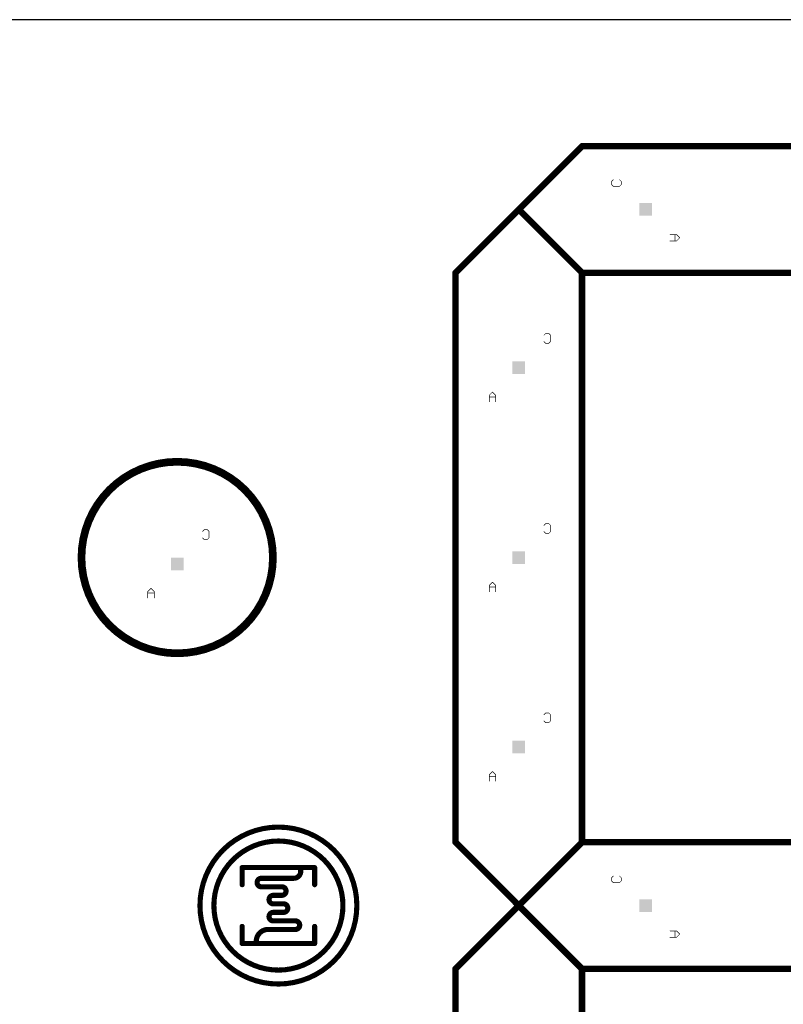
# Model space of a CAD drawing. Extents: x 0 to 229, y 0 to 70.
# Tile 6 of 9: x 108 to 138, y 31 to 70. Entities that reach past the tile are written whole.
import ezdxf

# ---------------------------------------------------------------- set-up
doc = ezdxf.new("R2010")
doc.units = 0
doc.layers.add('20', color=7, linetype='CONTINUOUS')
doc.layers.add('22', color=253, linetype='CONTINUOUS')

# ---------------------------------------------------------------- blocks, each defined once
blk = doc.blocks.new('RECT')
blk.add_solid([(-0.5, -0.5), (0.5, -0.5), (-0.5, 0.5), (0.5, 0.5)])

msp = doc.modelspace()

# ---------------------------------------------------------------- linework, layer by layer
at = {"layer": '20'}
msp.add_line((229, 70), (0, 70), dxfattribs=at)
at = {"layer": '22'}
for points, const_width in [([(130.5, 65), (128, 62.5)], 0.254), ([(158.5, 65), (130.5, 65)], 0.254), ([(131.6688, 63.6116), (131.7323, 63.6752)], 0.0254), ([(131.6688, 63.4845), (131.6688, 63.6116)], 0.0254), ([(131.7323, 63.421), (131.6688, 63.4845)], 0.0254), ([(131.9865, 63.421), (131.7323, 63.421)], 0.0254), ([(131.9865, 63.6752), (132.0501, 63.6116)], 0.0254), ([(132.0501, 63.4845), (131.9865, 63.421)], 0.0254), ([(132.0501, 63.6116), (132.0501, 63.4845)], 0.0254), ([(128, 62.5), (125.5, 60)], 0.254), ([(130.5, 60), (128, 62.5)], 0.254), ([(134.2344, 61.5094), (133.9802, 61.5094)], 0.0254), ([(134.1708, 61.2552), (134.1708, 61.5094)], 0.0254), ([(134.3615, 61.3823), (134.2344, 61.5094)], 0.0254), ([(133.9802, 61.2552), (134.2344, 61.2552)], 0.0254), ([(134.2344, 61.2552), (134.3615, 61.3823)], 0.0254), ([(125.5, 60), (125.5, 37.5)], 0.254), ([(158.5, 60), (130.5, 60)], 0.254), ([(130.5, 37.5), (130.5, 60)], 0.254), ([(128.9981, 57.5354), (129.0617, 57.599)], 0.0254), ([(129.0617, 57.599), (129.1888, 57.599)], 0.0254), ([(129.1888, 57.599), (129.2523, 57.5354)], 0.0254), ([(129.0617, 57.2177), (128.9981, 57.2812)], 0.0254), ([(129.1888, 57.2177), (129.0617, 57.2177)], 0.0254), ([(129.2523, 57.2812), (129.1888, 57.2177)], 0.0254), ([(129.2523, 57.5354), (129.2523, 57.2812)], 0.0254), ([(126.9594, 55.2876), (126.8323, 55.1605)], 0.0254), ([(127.0865, 55.1605), (126.9594, 55.2876)], 0.0254), ([(126.8323, 55.1605), (126.8323, 54.9063)], 0.0254), ([(127.0865, 55.0969), (126.8323, 55.0969)], 0.0254), ([(127.0865, 54.9063), (127.0865, 55.1605)], 0.0254), ([(115.5031, 49.7829), (115.5667, 49.8465)], 0.0254), ([(115.5667, 49.8465), (115.6938, 49.8465)], 0.0254), ([(115.6938, 49.8465), (115.7573, 49.7829)], 0.0254), ([(115.7573, 49.7829), (115.7573, 49.5287)], 0.0254), ([(128.9981, 50.0242), (129.0617, 50.0878)], 0.0254), ([(129.0617, 50.0878), (129.1888, 50.0878)], 0.0254), ([(129.1888, 50.0878), (129.2523, 50.0242)], 0.0254), ([(129.2523, 50.0242), (129.2523, 49.77)], 0.0254), ([(115.5667, 49.4652), (115.5031, 49.5287)], 0.0254), ([(115.6938, 49.4652), (115.5667, 49.4652)], 0.0254), ([(115.7573, 49.5287), (115.6938, 49.4652)], 0.0254), ([(129.0617, 49.7065), (128.9981, 49.77)], 0.0254), ([(129.1888, 49.7065), (129.0617, 49.7065)], 0.0254), ([(129.2523, 49.77), (129.1888, 49.7065)], 0.0254), ([(113.4644, 47.5351), (113.3373, 47.408)], 0.0254), ([(113.5915, 47.408), (113.4644, 47.5351)], 0.0254), ([(126.9594, 47.7764), (126.8323, 47.6493)], 0.0254), ([(126.8323, 47.6493), (126.8323, 47.3951)], 0.0254), ([(127.0865, 47.5857), (126.8323, 47.5857)], 0.0254), ([(127.0865, 47.6493), (126.9594, 47.7764)], 0.0254), ([(127.0865, 47.3951), (127.0865, 47.6493)], 0.0254), ([(113.3373, 47.408), (113.3373, 47.1538)], 0.0254), ([(113.5915, 47.3444), (113.3373, 47.3444)], 0.0254), ([(113.5915, 47.1538), (113.5915, 47.408)], 0.0254), ([(128.9981, 42.5442), (129.0617, 42.6078)], 0.0254), ([(129.0617, 42.6078), (129.1888, 42.6078)], 0.0254), ([(129.1888, 42.6078), (129.2523, 42.5442)], 0.0254), ([(129.2523, 42.5442), (129.2523, 42.29)], 0.0254), ([(129.0617, 42.2265), (128.9981, 42.29)], 0.0254), ([(129.1888, 42.2265), (129.0617, 42.2265)], 0.0254), ([(129.2523, 42.29), (129.1888, 42.2265)], 0.0254), ([(126.9594, 40.2964), (126.8323, 40.1693)], 0.0254), ([(126.8323, 40.1693), (126.8323, 39.9151)], 0.0254), ([(127.0865, 40.1057), (126.8323, 40.1057)], 0.0254), ([(127.0865, 40.1693), (126.9594, 40.2964)], 0.0254), ([(127.0865, 39.9151), (127.0865, 40.1693)], 0.0254), ([(130.5, 37.5), (125.5, 32.5)], 0.254), ([(130.5, 32.5), (125.5, 37.5)], 0.254), ([(130.5, 37.5), (158.5, 37.5)], 0.254), ([(117.0674, 36.5), (119.9326, 36.5)], 0.2032), ([(117.0674, 35.825), (117.0674, 36.5)], 0.2032), ([(119.9326, 36.5), (119.9326, 35.825)], 0.2032), ([(117.8263, 36.0779), (119.1063, 36.0779)], 0.2032), ([(118.6347, 35.741), (117.8263, 35.741)], 0.2032), ([(131.6688, 36.1004), (131.7323, 36.164)], 0.0254), ([(131.6688, 35.9733), (131.6688, 36.1004)], 0.0254), ([(131.7323, 35.9098), (131.6688, 35.9733)], 0.0254), ([(131.9865, 35.9098), (131.7323, 35.9098)], 0.0254), ([(131.9865, 36.164), (132.0501, 36.1004)], 0.0254), ([(132.0501, 35.9733), (131.9865, 35.9098)], 0.0254), ([(132.0501, 36.1004), (132.0501, 35.9733)], 0.0254), ([(118.2979, 35.4042), (118.6347, 35.4042)], 0.2032), ([(118.7021, 35.0674), (118.2979, 35.0674)], 0.2032), ([(118.2979, 34.7305), (118.7021, 34.7305)], 0.2032), ([(117.0674, 33.5), (117.0674, 34.175)], 0.2032), ([(119.1737, 34.3937), (118.2979, 34.3937)], 0.2032), ([(119.9326, 34.175), (119.9326, 33.5)], 0.2032), ([(118.0958, 34.0568), (119.1737, 34.0568)], 0.2032), ([(134.2344, 33.9982), (133.9802, 33.9982)], 0.0254), ([(134.1708, 33.744), (134.1708, 33.9982)], 0.0254), ([(134.3615, 33.8711), (134.2344, 33.9982)], 0.0254), ([(134.2344, 33.744), (134.3615, 33.8711)], 0.0254), ([(119.9326, 33.5), (117.0674, 33.5)], 0.2032), ([(133.9802, 33.744), (134.2344, 33.744)], 0.0254), ([(125.5, 32.5), (125.5, 10)], 0.254), ([(130.5, 32.5), (158.5, 32.5)], 0.254), ([(130.5, 10), (130.5, 32.5)], 0.254)]:
    msp.add_lwpolyline(points, dxfattribs=dict(at, const_width=const_width))
for points, const_width in [([(130.5, 65.0635, 1), (130.5, 64.9365)], 0.127), ([(130.5449, 64.9551, 1), (130.4551, 65.0449)], 0.127), ([(131.6752, 63.6116, 1), (131.6625, 63.6116)], 0.0127), ([(131.6643, 63.6161, 1), (131.6733, 63.6071)], 0.0127), ([(131.6733, 63.489, 1), (131.6643, 63.48)], 0.0127), ([(131.6625, 63.4845, 1), (131.6752, 63.4845)], 0.0127), ([(131.7323, 63.4274, 1), (131.7323, 63.4147)], 0.0127), ([(131.7368, 63.6707, 1), (131.7278, 63.6797)], 0.0127), ([(131.7278, 63.4165, 1), (131.7368, 63.4255)], 0.0127), ([(131.991, 63.6797, 1), (131.982, 63.6707)], 0.0127), ([(131.982, 63.4255, 1), (131.991, 63.4165)], 0.0127), ([(131.9865, 63.4147, 1), (131.9865, 63.4274)], 0.0127), ([(132.0565, 63.6116, 1), (132.0438, 63.6116)], 0.0127), ([(132.0438, 63.4845, 1), (132.0565, 63.4845)], 0.0127), ([(132.0456, 63.6071, 1), (132.0546, 63.6161)], 0.0127), ([(132.0546, 63.48, 1), (132.0456, 63.489)], 0.0127), ([(128.0449, 62.5449, 1), (127.9551, 62.4551)], 0.127), ([(127.9551, 62.5449, 1), (128.0449, 62.4551)], 0.127), ([(128.0449, 62.4551, 1), (127.9551, 62.5449)], 0.127), ([(133.9802, 61.5157, 1), (133.9802, 61.5031)], 0.0127), ([(134.1772, 61.5094, 1), (134.1645, 61.5094)], 0.0127), ([(134.2389, 61.5139, 1), (134.2299, 61.5049)], 0.0127), ([(134.2344, 61.5031, 1), (134.2344, 61.5157)], 0.0127), ([(133.9802, 61.2615, 1), (133.9802, 61.2489)], 0.0127), ([(134.1645, 61.2552, 1), (134.1772, 61.2552)], 0.0127), ([(134.2299, 61.2597, 1), (134.2389, 61.2507)], 0.0127), ([(134.2344, 61.2489, 1), (134.2344, 61.2615)], 0.0127), ([(134.366, 61.3778, 1), (134.357, 61.3868)], 0.0127), ([(134.357, 61.3778, 1), (134.366, 61.3868)], 0.0127), ([(125.5635, 60, 1), (125.4365, 60)], 0.127), ([(125.4551, 60.0449, 1), (125.5449, 59.9551)], 0.127), ([(130.5, 60.0635, 1), (130.5, 59.9365)], 0.127), ([(130.5635, 60, 1), (130.4365, 60)], 0.127), ([(130.4551, 59.9551, 1), (130.5449, 60.0449)], 0.127), ([(129.0617, 57.6054, 1), (129.0617, 57.5927)], 0.0127), ([(129.0662, 57.5945, 1), (129.0572, 57.6035)], 0.0127), ([(129.1933, 57.6035, 1), (129.1843, 57.5945)], 0.0127), ([(129.1888, 57.5927, 1), (129.1888, 57.6054)], 0.0127), ([(128.9936, 57.5399, 1), (129.0026, 57.5309)], 0.0127), ([(129.0026, 57.2857, 1), (128.9936, 57.2767)], 0.0127), ([(129.0617, 57.224, 1), (129.0617, 57.2114)], 0.0127), ([(129.0572, 57.2132, 1), (129.0662, 57.2222)], 0.0127), ([(129.1843, 57.2222, 1), (129.1933, 57.2132)], 0.0127), ([(129.1888, 57.2114, 1), (129.1888, 57.224)], 0.0127), ([(129.2587, 57.5354, 1), (129.246, 57.5354)], 0.0127), ([(129.246, 57.2812, 1), (129.2587, 57.2812)], 0.0127), ([(129.2478, 57.5309, 1), (129.2568, 57.5399)], 0.0127), ([(129.2568, 57.2767, 1), (129.2478, 57.2857)], 0.0127), ([(126.9639, 55.2921, 1), (126.9549, 55.2831)], 0.0127), ([(126.9639, 55.2831, 1), (126.9549, 55.2921)], 0.0127), ([(126.8387, 55.1605, 1), (126.826, 55.1605)], 0.0127), ([(126.8278, 55.165, 1), (126.8368, 55.156)], 0.0127), ([(126.8323, 55.1033, 1), (126.8323, 55.0906)], 0.0127), ([(126.826, 54.9063, 1), (126.8387, 54.9063)], 0.0127), ([(127.0928, 55.1605, 1), (127.0802, 55.1605)], 0.0127), ([(127.0802, 54.9063, 1), (127.0928, 54.9063)], 0.0127), ([(127.082, 55.156, 1), (127.091, 55.165)], 0.0127), ([(127.0865, 55.0906, 1), (127.0865, 55.1033)], 0.0127), ([(114.5, 44.9669, 1), (114.5, 52.5331, 1), (114.5, 44.9669)], 0.3048), ([(115.5667, 49.8528, 1), (115.5667, 49.8402)], 0.0127), ([(115.5712, 49.842, 1), (115.5622, 49.851)], 0.0127), ([(115.6983, 49.851, 1), (115.6893, 49.842)], 0.0127), ([(115.6938, 49.8402, 1), (115.6938, 49.8528)], 0.0127), ([(115.7636, 49.7829, 1), (115.751, 49.7829)], 0.0127), ([(128.9936, 50.0287, 1), (129.0026, 50.0197)], 0.0127), ([(129.0617, 50.0941, 1), (129.0617, 50.0815)], 0.0127), ([(129.0662, 50.0833, 1), (129.0572, 50.0923)], 0.0127), ([(129.1933, 50.0923, 1), (129.1843, 50.0833)], 0.0127), ([(129.1888, 50.0815, 1), (129.1888, 50.0941)], 0.0127), ([(129.2587, 50.0242, 1), (129.246, 50.0242)], 0.0127), ([(129.2478, 50.0197, 1), (129.2568, 50.0287)], 0.0127), ([(115.4986, 49.7874, 1), (115.5076, 49.7784)], 0.0127), ([(115.5076, 49.5332, 1), (115.4986, 49.5242)], 0.0127), ([(115.5667, 49.4716, 1), (115.5667, 49.4589)], 0.0127), ([(115.5622, 49.4607, 1), (115.5712, 49.4697)], 0.0127), ([(115.6893, 49.4697, 1), (115.6983, 49.4607)], 0.0127), ([(115.6938, 49.4589, 1), (115.6938, 49.4716)], 0.0127), ([(115.751, 49.5287, 1), (115.7636, 49.5287)], 0.0127), ([(115.7528, 49.7784, 1), (115.7618, 49.7874)], 0.0127), ([(115.7618, 49.5242, 1), (115.7528, 49.5332)], 0.0127), ([(129.0026, 49.7745, 1), (128.9936, 49.7655)], 0.0127), ([(129.0617, 49.7129, 1), (129.0617, 49.7002)], 0.0127), ([(129.0572, 49.702, 1), (129.0662, 49.711)], 0.0127), ([(129.1843, 49.711, 1), (129.1933, 49.702)], 0.0127), ([(129.1888, 49.7002, 1), (129.1888, 49.7129)], 0.0127), ([(129.246, 49.77, 1), (129.2587, 49.77)], 0.0127), ([(129.2568, 49.7655, 1), (129.2478, 49.7745)], 0.0127), ([(113.4689, 47.5396, 1), (113.4599, 47.5306)], 0.0127), ([(113.4689, 47.5306, 1), (113.4599, 47.5396)], 0.0127), ([(126.8387, 47.6493, 1), (126.826, 47.6493)], 0.0127), ([(126.8278, 47.6538, 1), (126.8368, 47.6448)], 0.0127), ([(126.8323, 47.5921, 1), (126.8323, 47.5794)], 0.0127), ([(126.9639, 47.7809, 1), (126.9549, 47.7719)], 0.0127), ([(126.9639, 47.7719, 1), (126.9549, 47.7809)], 0.0127), ([(127.0928, 47.6493, 1), (127.0802, 47.6493)], 0.0127), ([(127.082, 47.6448, 1), (127.091, 47.6538)], 0.0127), ([(127.0865, 47.5794, 1), (127.0865, 47.5921)], 0.0127), ([(113.3328, 47.4125, 1), (113.3418, 47.4035)], 0.0127), ([(113.3373, 47.3507, 1), (113.3373, 47.3381)], 0.0127), ([(113.3436, 47.408, 1), (113.331, 47.408)], 0.0127), ([(113.331, 47.1538, 1), (113.3436, 47.1538)], 0.0127), ([(113.5979, 47.408, 1), (113.5852, 47.408)], 0.0127), ([(113.5852, 47.1538, 1), (113.5979, 47.1538)], 0.0127), ([(113.587, 47.4035, 1), (113.596, 47.4125)], 0.0127), ([(113.5915, 47.3381, 1), (113.5915, 47.3507)], 0.0127), ([(126.826, 47.3951, 1), (126.8387, 47.3951)], 0.0127), ([(127.0802, 47.3951, 1), (127.0928, 47.3951)], 0.0127), ([(128.9936, 42.5487, 1), (129.0026, 42.5397)], 0.0127), ([(129.0617, 42.6142, 1), (129.0617, 42.6015)], 0.0127), ([(129.0662, 42.6033, 1), (129.0572, 42.6123)], 0.0127), ([(129.1933, 42.6123, 1), (129.1843, 42.6033)], 0.0127), ([(129.1888, 42.6015, 1), (129.1888, 42.6142)], 0.0127), ([(129.2587, 42.5442, 1), (129.246, 42.5442)], 0.0127), ([(129.2478, 42.5397, 1), (129.2568, 42.5487)], 0.0127), ([(129.0026, 42.2945, 1), (128.9936, 42.2855)], 0.0127), ([(129.0617, 42.2328, 1), (129.0617, 42.2202)], 0.0127), ([(129.0572, 42.222, 1), (129.0662, 42.231)], 0.0127), ([(129.1843, 42.231, 1), (129.1933, 42.222)], 0.0127), ([(129.1888, 42.2202, 1), (129.1888, 42.2328)], 0.0127), ([(129.246, 42.29, 1), (129.2587, 42.29)], 0.0127), ([(129.2568, 42.2855, 1), (129.2478, 42.2945)], 0.0127), ([(126.8387, 40.1693, 1), (126.826, 40.1693)], 0.0127), ([(126.8278, 40.1738, 1), (126.8368, 40.1648)], 0.0127), ([(126.8323, 40.112, 1), (126.8323, 40.0994)], 0.0127), ([(126.9639, 40.3009, 1), (126.9549, 40.2919)], 0.0127), ([(126.9639, 40.2919, 1), (126.9549, 40.3009)], 0.0127), ([(127.0928, 40.1693, 1), (127.0802, 40.1693)], 0.0127), ([(127.082, 40.1648, 1), (127.091, 40.1738)], 0.0127), ([(127.0865, 40.0994, 1), (127.0865, 40.112)], 0.0127), ([(126.826, 39.9151, 1), (126.8387, 39.9151)], 0.0127), ([(127.0802, 39.9151, 1), (127.0928, 39.9151)], 0.0127), ([(118.5, 31.9, 1), (118.5, 38.1, 1), (118.5, 31.9)], 0.2032), ([(118.5, 32.45, 1), (118.5, 37.55, 1), (118.5, 32.45)], 0.2032), ([(125.5449, 37.5449, 1), (125.4551, 37.4551)], 0.127), ([(125.4365, 37.5, 1), (125.5635, 37.5)], 0.127), ([(130.5, 37.5635, 1), (130.5, 37.4365)], 0.127), ([(130.4365, 37.5, 1), (130.5635, 37.5)], 0.127), ([(130.5449, 37.4551, 1), (130.4551, 37.5449)], 0.127), ([(117.0674, 36.5508, 1), (117.0674, 36.4492)], 0.1016), ([(117.1182, 36.5, 1), (117.0166, 36.5)], 0.1016), ([(119.9834, 36.5, 1), (119.8818, 36.5)], 0.1016), ([(119.9326, 36.4492, 1), (119.9326, 36.5508)], 0.1016), ([(117.8263, 36.0779, 1), (117.8263, 35.741)], 0.2032), ([(117.8263, 36.1287, 1), (117.8263, 36.0271)], 0.1016), ([(117.8263, 36.0271, 1), (117.8263, 36.1287)], 0.1016), ([(119.1063, 36.0779, 0.4806), (119.3758, 36.4147)], 0.2032), ([(119.1063, 36.1287, 1), (119.1063, 36.0271)], 0.1016), ([(119.1063, 36.0271, 1), (119.1063, 36.1287)], 0.1016), ([(119.4254, 36.4258, 1), (119.3262, 36.4036)], 0.1016), ([(117.0166, 35.825, 1), (117.1182, 35.825)], 0.1016), ([(117.8263, 35.7918, 1), (117.8263, 35.6902)], 0.1016), ([(117.8263, 35.6902, 1), (117.8263, 35.7918)], 0.1016), ([(118.6347, 35.4042, 1), (118.6347, 35.741)], 0.2032), ([(118.6347, 35.7918, 1), (118.6347, 35.6902)], 0.1016), ([(118.6347, 35.6902, 1), (118.6347, 35.7918)], 0.1016), ([(119.8818, 35.825, 1), (119.9834, 35.825)], 0.1016), ([(131.6752, 36.1004, 1), (131.6625, 36.1004)], 0.0127), ([(131.6643, 36.1049, 1), (131.6733, 36.0959)], 0.0127), ([(131.6733, 35.9778, 1), (131.6643, 35.9688)], 0.0127), ([(131.6625, 35.9733, 1), (131.6752, 35.9733)], 0.0127), ([(131.7323, 35.9162, 1), (131.7323, 35.9035)], 0.0127), ([(131.7368, 36.1595, 1), (131.7278, 36.1685)], 0.0127), ([(131.7278, 35.9053, 1), (131.7368, 35.9143)], 0.0127), ([(131.991, 36.1685, 1), (131.982, 36.1595)], 0.0127), ([(131.982, 35.9143, 1), (131.991, 35.9053)], 0.0127), ([(131.9865, 35.9035, 1), (131.9865, 35.9162)], 0.0127), ([(132.0565, 36.1004, 1), (132.0438, 36.1004)], 0.0127), ([(132.0438, 35.9733, 1), (132.0565, 35.9733)], 0.0127), ([(132.0456, 36.0959, 1), (132.0546, 36.1049)], 0.0127), ([(132.0546, 35.9688, 1), (132.0456, 35.9778)], 0.0127), ([(118.2979, 35.4042, 1), (118.2979, 35.0674)], 0.2032), ([(118.2979, 35.455, 1), (118.2979, 35.3534)], 0.1016), ([(118.2979, 35.3534, 1), (118.2979, 35.455)], 0.1016), ([(118.6347, 35.455, 1), (118.6347, 35.3534)], 0.1016), ([(118.6347, 35.3534, 1), (118.6347, 35.455)], 0.1016), ([(118.2979, 35.1182, 1), (118.2979, 35.0166)], 0.1016), ([(118.2979, 35.0166, 1), (118.2979, 35.1182)], 0.1016), ([(118.7021, 34.7305, 1), (118.7021, 35.0674)], 0.2032), ([(118.7021, 35.1182, 1), (118.7021, 35.0166)], 0.1016), ([(118.7021, 35.0166, 1), (118.7021, 35.1182)], 0.1016), ([(118.2979, 34.7305, 1), (118.2979, 34.3937)], 0.2032), ([(118.2979, 34.7813, 1), (118.2979, 34.6797)], 0.1016), ([(118.2979, 34.6797, 1), (118.2979, 34.7813)], 0.1016), ([(118.7021, 34.7813, 1), (118.7021, 34.6797)], 0.1016), ([(118.7021, 34.6797, 1), (118.7021, 34.7813)], 0.1016), ([(117.1182, 34.175, 1), (117.0166, 34.175)], 0.1016), ([(118.2979, 34.4445, 1), (118.2979, 34.3429)], 0.1016), ([(118.2979, 34.3429, 1), (118.2979, 34.4445)], 0.1016), ([(119.1737, 34.0568, 1), (119.1737, 34.3937)], 0.2032), ([(119.1737, 34.4445, 1), (119.1737, 34.3429)], 0.1016), ([(119.1737, 34.3429, 1), (119.1737, 34.4445)], 0.1016), ([(119.9834, 34.175, 1), (119.8818, 34.175)], 0.1016), ([(118.0958, 34.0568, 0.4142), (117.6242, 33.5853)], 0.2032), ([(118.0958, 34.1076, 1), (118.0958, 34.006)], 0.1016), ([(118.0958, 34.006, 1), (118.0958, 34.1076)], 0.1016), ([(119.1737, 34.1076, 1), (119.1737, 34.006)], 0.1016), ([(119.1737, 34.006, 1), (119.1737, 34.1076)], 0.1016), ([(133.9802, 34.0046, 1), (133.9802, 33.9919)], 0.0127), ([(134.1772, 33.9982, 1), (134.1645, 33.9982)], 0.0127), ([(134.2389, 34.0027, 1), (134.2299, 33.9937)], 0.0127), ([(134.2344, 33.9919, 1), (134.2344, 34.0046)], 0.0127), ([(134.366, 33.8666, 1), (134.357, 33.8756)], 0.0127), ([(134.357, 33.8666, 1), (134.366, 33.8756)], 0.0127), ([(117.0674, 33.5508, 1), (117.0674, 33.4492)], 0.1016), ([(117.0166, 33.5, 1), (117.1182, 33.5)], 0.1016), ([(117.5734, 33.5853, 1), (117.675, 33.5853)], 0.1016), ([(119.8818, 33.5, 1), (119.9834, 33.5)], 0.1016), ([(119.9326, 33.4492, 1), (119.9326, 33.5508)], 0.1016), ([(133.9802, 33.7503, 1), (133.9802, 33.7377)], 0.0127), ([(134.1645, 33.744, 1), (134.1772, 33.744)], 0.0127), ([(134.2299, 33.7485, 1), (134.2389, 33.7395)], 0.0127), ([(134.2344, 33.7377, 1), (134.2344, 33.7503)], 0.0127), ([(125.5635, 32.5, 1), (125.4365, 32.5)], 0.127), ([(125.4551, 32.5449, 1), (125.5449, 32.4551)], 0.127), ([(130.5, 32.5635, 1), (130.5, 32.4365)], 0.127), ([(130.5635, 32.5, 1), (130.4365, 32.5)], 0.127), ([(130.4551, 32.4551, 1), (130.5449, 32.5449)], 0.127)]:
    msp.add_lwpolyline(points, format="xyb", dxfattribs=dict(at, const_width=const_width))

# ---------------------------------------------------------------- block references
at = {"layer": '22', "xscale": 0.5, "yscale": 0.5, "rotation": 90}
for p in [(133.015, 62.5125), (133.015, 35.0013)]:
    msp.add_blockref('RECT', p, dxfattribs=at)
at = {"layer": '22', "xscale": 0.5, "yscale": 0.5}
for p in [(127.995, 56.2525), (114.5, 48.5), (127.995, 48.7413), (127.995, 41.2613)]:
    msp.add_blockref('RECT', p, dxfattribs=at)

doc.saveas('drawing.dxf')
